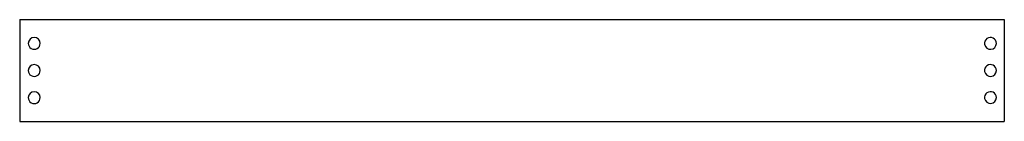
# Model space of a CAD drawing. Header units: millimetres. Extents: x 0 to 290, y 0 to 30.
import ezdxf

# ---------------------------------------------------------------- set-up
doc = ezdxf.new("R2010")
doc.units = ezdxf.units.MM
doc.layers.add('CUT_INSIDE', color=7, linetype='CONTINUOUS')
doc.layers.add('CUT_OUTSIDE', color=7, linetype='CONTINUOUS')

msp = doc.modelspace()

# ---------------------------------------------------------------- linework, layer by layer
at = {"layer": 'CUT_INSIDE'}
for centre, start, end in [((4.275, 23, -40.01), 0, 179.75976), ((285.925, 23, -40.01), 0, -171.01122), ((4.275, 23, -40.01), 179.75976, 0), ((285.925, 23, -40.01), -171.01122, 0), ((4.275, 15, -40.01), 0, 179.75976), ((4.275, 15, -40.01), 179.75976, 0), ((285.925, 15, -40.01), 0, -171.01122), ((285.925, 15, -40.01), -171.01122, 0), ((4.275, 7, -40.01), 0, 179.75976), ((285.925, 7, -40.01), 0, -171.01122), ((4.275, 7, -40.01), 179.75976, 0), ((285.925, 7, -40.01), -171.01122, 0)]:
    msp.add_arc(centre, 1.75, start, end, dxfattribs=at)
at = {"layer": 'CUT_OUTSIDE'}
for p, q in [((0, 30, -40.01), (290, 30, -40.01)), ((0, 30, -40.01), (0, 0, -40.01)), ((290, 30, -40.01), (290, 0, -40.01)), ((0, 0, -40.01), (290, 0, -40.01))]:
    msp.add_line(p, q, dxfattribs=at)

doc.saveas('drawing.dxf')
